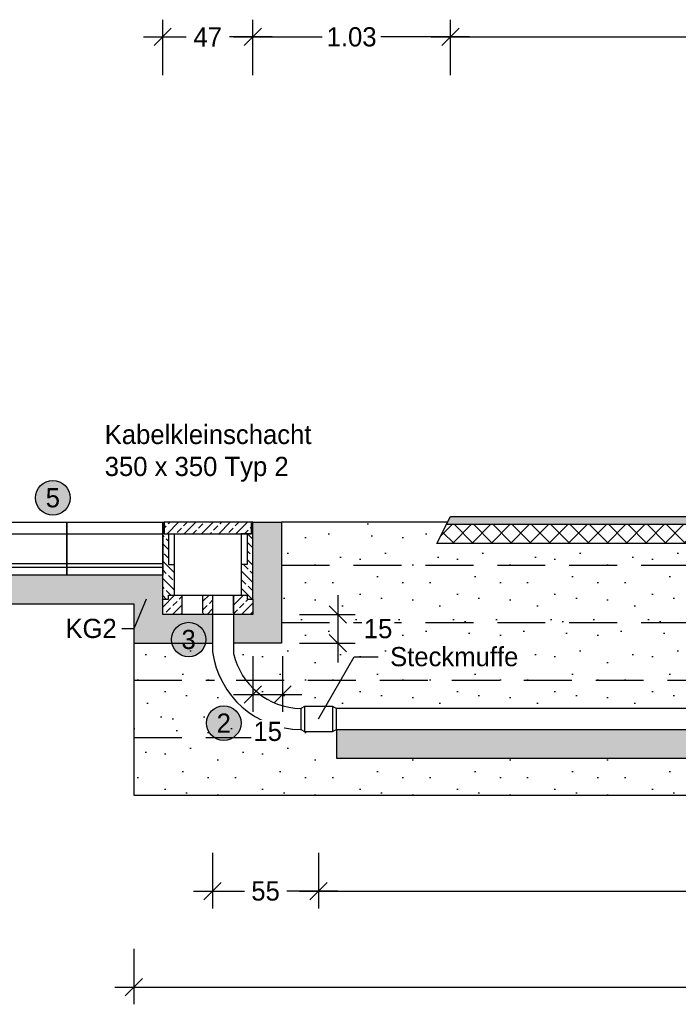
# Model space of a CAD drawing. Header units: metres. Extents: x -8 to 484, y -254 to 116.
# Tile 6 of 172: x 142.55 to 145.99, y -92.6 to -87.47. Entities that reach past the tile are written whole.
import ezdxf
from ezdxf import colors
from ezdxf.entities.mleader import LeaderData, LeaderLine
from ezdxf.math import Vec2, Vec3

# ---------------------------------------------------------------- set-up
doc = ezdxf.new("R2010")
doc.units = ezdxf.units.M
doc.linetypes.add('STRICHLINIE', pattern=[0.75, 0.5, -0.25])
for name, color, linetype in [('GTU_B_Bemaßung', 253, 'Continuous'), ('GTU_P', 1, 'Continuous'), ('GTU_P_Baugrube', 11, 'Continuous'), ('GTU_P_Baugrube_Bemaßung', 11, 'Continuous'), ('GTU_P_Bemaßung', 1, 'Continuous'), ('GTU_P_Beschriftung', 1, 'Continuous')]:
    doc.layers.add(name, color=color, linetype=linetype)
doc.styles.add('PROVI', font='PROVI.SHX')
doc.dimstyles.new('1zu50', dxfattribs={"dimscale": 0.5, "dimtxt": 0.2, "dimasz": 0.18, "dimexe": 0.18, "dimexo": 0.02, "dimgap": 0.09, "dimtad": 0, "dimtih": 1, "dimtoh": 1, "dimzin": 4, "dimdsep": 46, "dimtxsty": 'PROVI', "dimblk1": 'OBLIQUE', "dimblk2": 'OBLIQUE', "dimsah": 1, "dimcen": 0.3, "dimdle": 0.2, "dimclrd": 256, "dimclre": 256, "dimclrt": 256, "dimadec": 0, "dimazin": 0, "dimtfac": 1, "dimtdec": 4, "dimtofl": 0, "dimtmove": 2, "dimatfit": 3, "dimldrblk": 'NONE', "dimfxl": 0.4, "dimfxlon": 1, "dimtfill": 1, "dimtfillclr": 256, "dimtolj": 1, "dimtzin": 0, "dimlwd": -1, "dimlwe": -1, "dimarcsym": 0})
doc.dimstyles.new('1zu50 (cm)', dxfattribs={"dimscale": 0.5, "dimtxt": 0.2, "dimasz": 0.18, "dimexe": 0.18, "dimexo": 0.02, "dimgap": 0.09, "dimtad": 0, "dimtih": 1, "dimtoh": 1, "dimdec": 0, "dimlfac": 100, "dimzin": 4, "dimdsep": 46, "dimtxsty": 'PROVI', "dimblk1": 'OBLIQUE', "dimblk2": 'OBLIQUE', "dimsah": 1, "dimcen": 0.3, "dimdle": 0.2, "dimclrd": 256, "dimclre": 256, "dimclrt": 256, "dimadec": 0, "dimazin": 0, "dimtfac": 1, "dimtdec": 4, "dimtofl": 0, "dimtmove": 2, "dimatfit": 3, "dimldrblk": 'NONE', "dimfxl": 0.4, "dimfxlon": 1, "dimtfill": 1, "dimtfillclr": 256, "dimtolj": 1, "dimtzin": 0, "dimlwd": -1, "dimlwe": -1, "dimarcsym": 0})
pattern_1 = [(45, (-40.98976, 10.93253), (-0.04490128, 0.04490128), []), (45, (-40.94486, 10.93253), (-0.04490128, 0.04490128), [0.03175, -0.015875])]
pattern_2 = [(0, (140.30536, -172.9005), (0, 0.508), [0, -0.508]), (0, (140.4679, -172.89035), (0, 0.508), [0, -0.508]), (0, (140.3765, -172.7786), (0, 0.508), [0, -0.508]), (0, (140.48824, -172.6973), (0, 0.508), [0, -0.508]), (0, (140.35616, -172.66683), (0, 0.508), [0, -0.508]), (0, (140.3968, -172.5449), (0, 0.508), [0, -0.508]), (0, (140.3257, -172.4535), (0, 0.508), [0, -0.508]), (0, (140.48824, -172.46363), (0, 0.508), [0, -0.508]), (0, (140.61016, -172.4433), (0, 0.508), [0, -0.508]), (0, (140.6711, -172.56523), (0, 0.508), [0, -0.508]), (0, (140.7727, -172.5754), (0, 0.508), [0, -0.508]), (0, (140.7727, -172.7583), (0, 0.508), [0, -0.508]), (0, (140.6813, -172.81923), (0, 0.508), [0, -0.508]), (0, (140.53904, -172.78875), (0, 0.508), [0, -0.508]), (0, (140.6305, -172.6973), (0, 0.508), [0, -0.508]), (0, (140.53904, -172.6059), (0, 0.508), [0, -0.508]), (0, (140.7524, -172.89035), (0, 0.508), [0, -0.508])]

# ---------------------------------------------------------------- blocks, each defined once
blk = doc.blocks.new('GTU_Kls Typ 2')
h = blk.add_hatch()
h.set_pattern_fill('ANSI33', color=256, scale=0.01, angle=156.5422)
h.set_pattern_definition([(135, (-40.98976, 10.93253), (-0.04490128, -0.04490128), []), (135, (-40.98976, 10.977434), (-0.04490128, -0.04490128), [0.03175, -0.015875])])
h.paths.add_polyline_path([(0.175, -0.22), (0.205, -0.22), (0.205, -0.06), (0.2275, -0.06), (0.2275, 0), (0.235, 0), (0.235, -0.4), (0.205, -0.4), (0.205, -0.38), (0.175, -0.38)])
h.paths.add_polyline_path([(-0.235, 0), (-0.2275, 0), (-0.2275, -0.06), (-0.205, -0.06), (-0.205, -0.22), (-0.175, -0.22), (-0.175, -0.38), (-0.205, -0.38), (-0.205, -0.4), (-0.235, -0.4)])
h = blk.add_hatch()
h.set_pattern_fill('ANSI33', color=256, scale=0.01, angle=66.5422)
h.set_pattern_definition(pattern_1)
h.paths.add_polyline_path([(0.235, -0.48), (0.235, -0.4), (0.205, -0.4), (0.205, -0.38), (0.135, -0.38), (0.135, -0.472, 0.414214), (0.143, -0.48)])
h.paths.add_polyline_path([(-0.205, -0.38), (-0.205, -0.4), (-0.235, -0.4), (-0.235, -0.48), (-0.143, -0.48, 0.414214), (-0.135, -0.472), (-0.135, -0.38)])
h.paths.add_polyline_path([(0.22, -0.06), (0.2275, 0), (-0.2275, 0), (-0.22, -0.06)])
h = blk.add_hatch()
h.set_pattern_fill('ANSI33', color=256, scale=0.01, angle=66.5422)
h.set_pattern_definition(pattern_1)
h.paths.add_polyline_path([(0.025, -0.472, -0.414214), (0.017, -0.48), (0, -0.48), (-0.017, -0.48, -0.414214), (-0.025, -0.472), (-0.025, -0.38), (0, -0.38), (0.025, -0.38)])
at = {"flags": 128}
for points in [[(-0.235, -0.4), (-0.235, 0), (-0.2275, 0), (-0.2275, -0.06), (-0.175, -0.06), (-0.175, -0.38)], [(0.2275, 0), (-0.2275, 0), (-0.2275, -0.06), (0.2275, -0.06), (0.2275, 0)], [(0.235, -0.4), (0.235, 0), (0.2275, 0), (0.2275, -0.06), (0.175, -0.06), (0.175, -0.38)], [(-0.205, -0.06), (-0.205, -0.22), (-0.175, -0.22)], [(0.205, -0.06), (0.205, -0.22), (0.175, -0.22)]]:
    blk.add_lwpolyline(points, dxfattribs=at)
blk.add_lwpolyline([(-0.235, -0.48), (-0.235, -0.4), (-0.205, -0.4), (-0.205, -0.38), (0, -0.38), (0.205, -0.38), (0.205, -0.4), (0.235, -0.4), (0.235, -0.48), (0.113, -0.48), (0.017, -0.48), (0, -0.48), (-0.017, -0.48), (-0.113, -0.48)], close=True, dxfattribs=at)
for points in [[(-0.135, -0.38), (-0.135, -0.472, -0.414214), (-0.143, -0.48)], [(-0.017, -0.48, -0.414214), (-0.025, -0.472), (-0.025, -0.38)], [(0.025, -0.38), (0.025, -0.472, -0.414214), (0.017, -0.48)], [(0.143, -0.48, -0.414214), (0.135, -0.472), (0.135, -0.38)]]:
    blk.add_lwpolyline(points, format="xyb", dxfattribs=at)
blk = doc.blocks.new('_None')
blk = doc.blocks.new('_OBLIQUE')
at = {"color": 0, "linetype": 'ByBlock'}
blk.add_line((-0.5, -0.5), (0.5, 0.5), dxfattribs=at)
blk = doc.blocks.new('*D484')
at = {"layer": 'Defpoints', "color": 0, "linetype": 'Continuous'}
for p in [(143.15, -91.51), (151.44, -91.51), (151.44, -92.51)]:
    blk.add_point(p, dxfattribs=at)
at = {"layer": 'GTU_P_Baugrube_Bemaßung', "linetype": 'Continuous'}
for p, q in [((143.15, -92.31), (143.15, -92.6)), ((151.44, -92.31), (151.44, -92.6)), ((143.05, -92.51), (147.1273, -92.51)), ((151.54, -92.51), (147.4628, -92.51))]:
    blk.add_line(p, q, dxfattribs=at)
at = {"layer": 'GTU_P_Baugrube_Bemaßung', "linetype": 'Continuous', "xscale": 0.09, "yscale": 0.09, "zscale": 0.09, "rotation": 180}
blk.add_blockref('_OBLIQUE', (143.15, -92.51), dxfattribs=at)
at = {"layer": 'GTU_P_Baugrube_Bemaßung', "linetype": 'Continuous', "xscale": 0.09, "yscale": 0.09, "zscale": 0.09}
blk.add_blockref('_OBLIQUE', (151.44, -92.51), dxfattribs=at)
at = {"layer": 'GTU_P_Baugrube_Bemaßung', "linetype": 'Continuous', "insert": (147.295, -92.51), "char_height": 0.1, "attachment_point": 5, "style": 'PROVI', "bg_fill": 3, "box_fill_scale": 1.1, "bg_fill_color": 256, "bg_fill_true_color": 13158600, "bg_fill_transparency": 0}
blk.add_mtext('\\A1;8.29', dxfattribs=at)
blk = doc.blocks.new('*D485')
at = {"layer": 'Defpoints', "color": 0, "linetype": 'Continuous'}
for p in [(150.29, -87.5574), (144.8, -90.0574), (150.29, -90.0574)]:
    blk.add_point(p, dxfattribs=at)
at = {"layer": 'GTU_B_Bemaßung', "linetype": 'Continuous'}
for p, q in [((144.8, -87.7574), (144.8, -87.4674)), ((150.29, -87.7574), (150.29, -87.4674)), ((144.7, -87.5574), (147.3723, -87.5574)), ((150.39, -87.5574), (147.7178, -87.5574))]:
    blk.add_line(p, q, dxfattribs=at)
at = {"layer": 'GTU_B_Bemaßung', "linetype": 'Continuous', "xscale": 0.09, "yscale": 0.09, "zscale": 0.09, "rotation": 180}
blk.add_blockref('_OBLIQUE', (144.8, -87.5574), dxfattribs=at)
at = {"layer": 'GTU_B_Bemaßung', "linetype": 'Continuous', "xscale": 0.09, "yscale": 0.09, "zscale": 0.09}
blk.add_blockref('_OBLIQUE', (150.29, -87.5574), dxfattribs=at)
at = {"layer": 'GTU_B_Bemaßung', "linetype": 'Continuous', "insert": (147.545, -87.5574), "char_height": 0.1, "attachment_point": 5, "style": 'PROVI', "bg_fill": 3, "box_fill_scale": 1.1, "bg_fill_color": 256, "bg_fill_true_color": 13158600, "bg_fill_transparency": 0}
blk.add_mtext('\\A1;5.49', dxfattribs=at)
blk = doc.blocks.new('*D486')
at = {"layer": 'Defpoints', "color": 0, "linetype": 'Continuous'}
for p in [(143.77, -90.5674), (143.92, -90.7174), (144.2132, -90.7174)]:
    blk.add_point(p, dxfattribs=at)
at = {"layer": 'GTU_P_Bemaßung', "linetype": 'Continuous'}
for p, q in [((144.2132, -90.4674), (144.2132, -90.8174)), ((144.0132, -90.5674), (144.3032, -90.5674)), ((144.0132, -90.7174), (144.3032, -90.7174))]:
    blk.add_line(p, q, dxfattribs=at)
at = {"layer": 'GTU_P_Bemaßung', "linetype": 'Continuous', "xscale": 0.09, "yscale": 0.09, "zscale": 0.09}
for p, rotation in [((144.2132, -90.5674), 90), ((144.2132, -90.7174), 270)]:
    blk.add_blockref('_OBLIQUE', p, dxfattribs=dict(at, rotation=rotation))
at = {"layer": 'GTU_P_Bemaßung', "linetype": 'Continuous', "insert": (144.423, -90.6424), "char_height": 0.1, "attachment_point": 5, "style": 'PROVI', "bg_fill": 3, "box_fill_scale": 1.1, "bg_fill_color": 256, "bg_fill_true_color": 13158600, "bg_fill_transparency": 0}
blk.add_mtext('\\A1;15', dxfattribs=at)
blk = doc.blocks.new('*D488')
at = {"layer": 'Defpoints', "color": 0, "linetype": 'Continuous'}
for p in [(143.56, -90.8585), (144.1128, -91.2724), (144.1128, -92.01)]:
    blk.add_point(p, dxfattribs=at)
at = {"layer": 'GTU_P_Bemaßung', "linetype": 'Continuous'}
for p, q in [((143.56, -91.81), (143.56, -92.1)), ((144.1128, -91.81), (144.1128, -92.1)), ((143.46, -92.01), (143.7262, -92.01)), ((144.2128, -92.01), (143.9467, -92.01))]:
    blk.add_line(p, q, dxfattribs=at)
at = {"layer": 'GTU_P_Bemaßung', "linetype": 'Continuous', "xscale": 0.09, "yscale": 0.09, "zscale": 0.09, "rotation": 180}
blk.add_blockref('_OBLIQUE', (143.56, -92.01), dxfattribs=at)
at = {"layer": 'GTU_P_Bemaßung', "linetype": 'Continuous', "xscale": 0.09, "yscale": 0.09, "zscale": 0.09}
blk.add_blockref('_OBLIQUE', (144.1128, -92.01), dxfattribs=at)
at = {"layer": 'GTU_P_Bemaßung', "linetype": 'Continuous', "insert": (143.8364, -92.01), "char_height": 0.1, "attachment_point": 5, "style": 'PROVI', "bg_fill": 3, "box_fill_scale": 1.1, "bg_fill_color": 256, "bg_fill_true_color": 13158600, "bg_fill_transparency": 0}
blk.add_mtext('\\A1;55', dxfattribs=at)
blk = doc.blocks.new('*D490')
at = {"layer": 'Defpoints', "color": 0, "linetype": 'Continuous'}
for p in [(144.1128, -91.1774), (150.4769, -91.1774), (150.4769, -92.01)]:
    blk.add_point(p, dxfattribs=at)
at = {"layer": 'GTU_P_Bemaßung', "linetype": 'Continuous'}
for p, q in [((144.1128, -91.81), (144.1128, -92.1)), ((150.4769, -91.81), (150.4769, -92.1)), ((144.0128, -92.01), (147.1276, -92.01)), ((150.5769, -92.01), (147.4621, -92.01))]:
    blk.add_line(p, q, dxfattribs=at)
at = {"layer": 'GTU_P_Bemaßung', "linetype": 'Continuous', "xscale": 0.09, "yscale": 0.09, "zscale": 0.09, "rotation": 180}
blk.add_blockref('_OBLIQUE', (144.1128, -92.01), dxfattribs=at)
at = {"layer": 'GTU_P_Bemaßung', "linetype": 'Continuous', "xscale": 0.09, "yscale": 0.09, "zscale": 0.09}
blk.add_blockref('_OBLIQUE', (150.4769, -92.01), dxfattribs=at)
at = {"layer": 'GTU_P_Bemaßung', "linetype": 'Continuous', "insert": (147.2949, -92.01), "char_height": 0.1, "attachment_point": 5, "style": 'PROVI', "bg_fill": 3, "box_fill_scale": 1.1, "bg_fill_color": 256, "bg_fill_true_color": 13158600, "bg_fill_transparency": 0}
blk.add_mtext('\\A1;6.36', dxfattribs=at)
blk = doc.blocks.new('*D492')
at = {"layer": 'Defpoints', "color": 0, "linetype": 'Continuous'}
for p in [(143.77, -90.5674), (143.9247, -90.5674), (143.9247, -90.9854)]:
    blk.add_point(p, dxfattribs=at)
at = {"layer": 'GTU_P_Bemaßung', "linetype": 'Continuous'}
for p, q in [((143.77, -90.7854), (143.77, -91.0754)), ((143.9247, -90.7854), (143.9247, -91.0754)), ((143.67, -90.9854), (144.0247, -90.9854))]:
    blk.add_line(p, q, dxfattribs=at)
at = {"layer": 'GTU_P_Bemaßung', "linetype": 'Continuous', "xscale": 0.09, "yscale": 0.09, "zscale": 0.09, "rotation": 180}
blk.add_blockref('_OBLIQUE', (143.77, -90.9854), dxfattribs=at)
at = {"layer": 'GTU_P_Bemaßung', "linetype": 'Continuous', "xscale": 0.09, "yscale": 0.09, "zscale": 0.09}
blk.add_blockref('_OBLIQUE', (143.9247, -90.9854), dxfattribs=at)
at = {"layer": 'GTU_P_Bemaßung', "linetype": 'Continuous', "insert": (143.8474, -91.1779), "char_height": 0.1, "attachment_point": 5, "style": 'PROVI', "bg_fill": 3, "box_fill_scale": 1.1, "bg_fill_color": 256, "bg_fill_true_color": 13158600, "bg_fill_transparency": 0}
blk.add_mtext('\\A1;15', dxfattribs=at)
blk = doc.blocks.new('*D494')
at = {"layer": 'Defpoints', "color": 0, "linetype": 'Continuous'}
for p in [(143.77, -87.5574), (143.3, -90.0874), (143.77, -90.0874)]:
    blk.add_point(p, dxfattribs=at)
at = {"layer": 'GTU_P_Bemaßung', "linetype": 'Continuous'}
for p, q in [((143.3, -87.7574), (143.3, -87.4674)), ((143.77, -87.7574), (143.77, -87.4674)), ((143.2, -87.5574), (143.422, -87.5574)), ((143.87, -87.5574), (143.648, -87.5574))]:
    blk.add_line(p, q, dxfattribs=at)
at = {"layer": 'GTU_P_Bemaßung', "linetype": 'Continuous', "xscale": 0.09, "yscale": 0.09, "zscale": 0.09, "rotation": 180}
blk.add_blockref('_OBLIQUE', (143.3, -87.5574), dxfattribs=at)
at = {"layer": 'GTU_P_Bemaßung', "linetype": 'Continuous', "xscale": 0.09, "yscale": 0.09, "zscale": 0.09}
blk.add_blockref('_OBLIQUE', (143.77, -87.5574), dxfattribs=at)
at = {"layer": 'GTU_P_Bemaßung', "linetype": 'Continuous', "insert": (143.535, -87.5574), "char_height": 0.1, "attachment_point": 5, "style": 'PROVI', "bg_fill": 3, "box_fill_scale": 1.1, "bg_fill_color": 256, "bg_fill_true_color": 13158600, "bg_fill_transparency": 0}
blk.add_mtext('\\A1;47', dxfattribs=at)
blk = doc.blocks.new('*D497')
at = {"layer": 'Defpoints', "color": 0, "linetype": 'Continuous'}
for p in [(144.8, -87.5574), (144.8, -90.0574), (143.77, -90.0874)]:
    blk.add_point(p, dxfattribs=at)
at = {"layer": 'GTU_P_Bemaßung', "linetype": 'Continuous'}
for p, q in [((143.77, -87.7574), (143.77, -87.4674)), ((144.8, -87.7574), (144.8, -87.4674)), ((143.67, -87.5574), (144.132, -87.5574)), ((144.9, -87.5574), (144.4381, -87.5574))]:
    blk.add_line(p, q, dxfattribs=at)
at = {"layer": 'GTU_P_Bemaßung', "linetype": 'Continuous', "xscale": 0.09, "yscale": 0.09, "zscale": 0.09, "rotation": 180}
blk.add_blockref('_OBLIQUE', (143.77, -87.5574), dxfattribs=at)
at = {"layer": 'GTU_P_Bemaßung', "linetype": 'Continuous', "xscale": 0.09, "yscale": 0.09, "zscale": 0.09}
blk.add_blockref('_OBLIQUE', (144.8, -87.5574), dxfattribs=at)
at = {"layer": 'GTU_P_Bemaßung', "linetype": 'Continuous', "insert": (144.285, -87.5574), "char_height": 0.1, "attachment_point": 5, "style": 'PROVI', "bg_fill": 3, "box_fill_scale": 1.1, "bg_fill_color": 256, "bg_fill_true_color": 13158600, "bg_fill_transparency": 0}
blk.add_mtext('\\A1;1.03', dxfattribs=at)

msp = doc.modelspace()

# ---------------------------------------------------------------- hatches: boundary and pattern name
at = {"layer": 'GTU_P', "linetype": 'Continuous'}
msp.add_hatch(color=256, dxfattribs=at).paths.add_polyline_path([(144.78, -90.0974), (150.31, -90.0974), (150.29, -90.0574), (144.8, -90.0574)])
h = msp.add_hatch(dxfattribs=at)
h.set_pattern_fill('DOTS2', color=256, scale=0.005, angle=180, style=0)
h.set_pattern_definition([(0, (124.07012, -893.95365), (0, 0.127), [0, -0.127]), (0, (124.11076, -893.95111), (0, 0.127), [0, -0.127]), (0, (124.0879, -893.92317), (0, 0.127), [0, -0.127]), (0, (124.11584, -893.90285), (0, 0.127), [0, -0.127]), (0, (124.08282, -893.89523), (0, 0.127), [0, -0.127]), (0, (124.09298, -893.86475), (0, 0.127), [0, -0.127]), (0, (124.0752, -893.84189), (0, 0.127), [0, -0.127]), (0, (124.11584, -893.84443), (0, 0.127), [0, -0.127]), (0, (124.14632, -893.83935), (0, 0.127), [0, -0.127]), (0, (124.16156, -893.86983), (0, 0.127), [0, -0.127]), (0, (124.18696, -893.87237), (0, 0.127), [0, -0.127]), (0, (124.18696, -893.91809), (0, 0.127), [0, -0.127]), (0, (124.1641, -893.93333), (0, 0.127), [0, -0.127]), (0, (124.12854, -893.92571), (0, 0.127), [0, -0.127]), (0, (124.1514, -893.90285), (0, 0.127), [0, -0.127]), (0, (124.12854, -893.87999), (0, 0.127), [0, -0.127]), (0, (124.18188, -893.95111), (0, 0.127), [0, -0.127])])
h.paths.add_polyline_path([(143.67, -90.7174), (143.92, -90.7174), (143.92, -90.1111), (143.77, -90.1111), (143.77, -90.4874), (143.77, -90.5674), (143.67, -90.5674)])
h.paths.add_polyline_path([(143.77, -90.1111), (143.92, -90.1111), (143.92, -90.0874), (143.77, -90.0874)])
h.paths.add_polyline_path([(143.56, -90.7174), (143.56, -90.5674), (143.552, -90.5674), (143.518, -90.5674), (143.51, -90.5674), (143.4515, -90.7174)])
h.paths.add_polyline_path([(143.4515, -90.7174), (143.51, -90.5674), (143.3, -90.5674), (143.3, -90.3624), (140.8, -90.3624), (140.8, -90.5124), (143.15, -90.5124), (143.15, -90.7174)])
h = msp.add_hatch(dxfattribs=at)
h.set_pattern_fill('INSULATION', color=256, scale=0.02, style=0)
h.set_pattern_definition([(45, (89.19474, -164.621814), (-0.050289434, 0.050289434), []), (135, (89.19474, -164.621814), (-0.050289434, -0.050289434), [])])
h.paths.add_polyline_path([(144.78, -90.0974), (144.73, -90.1974), (150.36, -90.1974), (150.31, -90.0974)])
at = {"layer": 'GTU_P_Baugrube', "linetype": 'Continuous', "transparency": 33554687}
h = msp.add_hatch(dxfattribs=at)
h.set_pattern_fill('DOTS2', color=256, scale=0.02, style=0)
h.set_pattern_definition(pattern_2)
h.paths.add_polyline_path([(143.67, -90.7174), (143.67, -90.7715, 0.347307), (144.02, -91.0574), (144.0402, -91.0468), (144.1855, -91.0468), (144.2056, -91.0574), (150.3841, -91.0574), (150.4042, -91.0468), (150.5495, -91.0468), (150.5697, -91.0574, 0.346562), (150.92, -90.7715), (150.92, -90.7174), (150.67, -90.7174), (150.67, -90.0874), (150.305, -90.0874), (150.36, -90.1974), (144.73, -90.1974), (144.785, -90.0874), (143.92, -90.0874), (143.92, -90.7174)])
h = msp.add_hatch(dxfattribs=at)
h.set_pattern_fill('DOTS2', color=256, scale=0.02, style=0)
h.set_pattern_definition(pattern_2)
h.paths.add_polyline_path([(144.02, -91.1674, -0.371558), (143.56, -90.7635), (143.56, -90.7174), (143.15, -90.7174), (143.15, -91.51), (151.44, -91.51), (151.44, -90.7174), (151.03, -90.7174), (151.03, -90.7635, -0.370985), (150.5697, -91.1674), (150.5495, -91.1774), (150.4042, -91.1774), (150.3841, -91.1674), (150.3841, -91.3174), (144.2056, -91.3174), (144.2056, -91.1674), (144.1855, -91.1774), (144.0402, -91.1774)])
at = {"layer": 'GTU_P_Beschriftung', "true_color": 0xffffff}
for points in [[(142.8173, -89.96, 1), (142.6373, -89.96, 1)], [(143.5254, -90.6988, 1), (143.3454, -90.6988, 1)]]:
    msp.add_hatch(color=7, dxfattribs=at).paths.add_polyline_path(points)

# ---------------------------------------------------------------- linework, layer by layer
at = {"layer": 'GTU_P', "linetype": 'Continuous'}
msp.add_line((144.785, -90.0874), (143.92, -90.0874), dxfattribs=at)
at = {"layer": 'GTU_P'}
for p, q in [((144.78, -90.0974), (150.31, -90.0974)), ((142.3, -90.1474), (142.8, -90.1474)), ((142.8, -90.1474), (143.3, -90.1474)), ((142.3, -90.3024), (142.8, -90.3024)), ((142.3, -90.3214), (142.8, -90.3214)), ((142.8, -90.3024), (143.3, -90.3024)), ((142.8, -90.3214), (143.3, -90.3214)), ((144.0402, -91.0468), (144.0402, -91.1774)), ((144.1855, -91.0468), (144.1855, -91.1774)), ((150.3841, -91.0574), (144.2056, -91.0574))]:
    msp.add_line(p, q, dxfattribs=at)
for points in [[(150.36, -90.1974), (144.73, -90.1974), (144.73, -90.1974), (144.8, -90.0574), (150.29, -90.0574)], [(142.3, -90.0874), (142.8, -90.0874), (142.8, -90.3624), (142.3, -90.3624)], [(142.8, -90.0874), (143.3, -90.0874), (143.3, -90.3624), (142.8, -90.3624)], [(144.0402, -91.1774), (144.1855, -91.1774), (144.2056, -91.1674), (144.2056, -91.0574), (144.1855, -91.0468), (144.0402, -91.0468), (144.02, -91.0574), (144.02, -91.1674)]]:
    msp.add_lwpolyline(points, close=True, dxfattribs=at)
at = {"layer": 'GTU_P', "linetype": 'Continuous'}
for points in [[(143.77, -90.0874), (143.92, -90.0874), (143.92, -90.7174), (143.67, -90.7174)], [(140.8, -90.5124), (143.15, -90.5124), (143.15, -90.7174), (143.56, -90.7174)]]:
    msp.add_lwpolyline(points, dxfattribs=at)
for points in [[(143.56, -90.4674), (143.56, -90.7635, 0.371558), (144.02, -91.1674)], [(143.67, -90.4674), (143.67, -90.7715, 0.347307), (144.02, -91.0574)]]:
    msp.add_lwpolyline(points, format="xyb", dxfattribs=at)
at = {"layer": 'GTU_P_Baugrube', "linetype": 'STRICHLINIE', "ltscale": 0.5}
for p, q in [((143.92, -90.31), (150.67, -90.31)), ((143.92, -90.61), (150.67, -90.61)), ((143.15, -90.91), (143.5702, -90.91)), ((143.6825, -90.91), (150.9075, -90.91)), ((143.15, -91.21), (143.8089, -91.21))]:
    msp.add_line(p, q, dxfattribs=at)
at = {"layer": 'GTU_P_Baugrube', "linetype": 'Continuous'}
msp.add_lwpolyline([(143.15, -90.7174), (143.15, -91.51), (151.44, -91.51), (151.44, -90.7174)], dxfattribs=at)
at = {"layer": 'GTU_P_Beschriftung'}
for centre in [(142.7273, -89.96), (143.4354, -90.6988, 23875.401)]:
    msp.add_circle(centre, 0.09, dxfattribs=at)

# ---------------------------------------------------------------- block references
at = {"layer": 'GTU_P', "linetype": 'Continuous'}
msp.add_blockref('GTU_Kls Typ 2', (143.535, -90.0874), dxfattribs=at)

# ---------------------------------------------------------------- texts
at = {"layer": 'GTU_P_Beschriftung', "char_height": 0.1, "attachment_point": 5, "style": 'PROVI'}
for s, insert in [('5', (142.7273, -89.96)), ('3', (143.4354, -90.6988, 23875.401))]:
    msp.add_mtext(s, dxfattribs=dict(at, insert=insert))

# ---------------------------------------------------------------- next in the draw order: dimensions: what is measured, and where the dimension line sits
at = {"layer": 'GTU_B_Bemaßung', "linetype": 'Continuous'}
dim = msp.add_linear_dim(base=(150.29, -87.5574), p1=(144.8, -90.0574), p2=(150.29, -90.0574), dimstyle='1zu50', dxfattribs=at)
dim.commit()
dim.dimension.update_dxf_attribs({"geometry": '*D485', "text_midpoint": (147.545, -87.5574)})
at = {"layer": 'GTU_P_Baugrube_Bemaßung', "linetype": 'Continuous'}
dim = msp.add_linear_dim(base=(151.44, -92.51), p1=(143.15, -91.51), p2=(151.44, -91.51), dimstyle='1zu50', dxfattribs=at)
dim.commit()
dim.dimension.update_dxf_attribs({"geometry": '*D484', "text_midpoint": (147.295, -92.51)})
at = {"layer": 'GTU_P_Bemaßung', "linetype": 'Continuous'}
dim = msp.add_linear_dim(base=(143.77, -87.5574), p1=(143.3, -90.0874), p2=(143.77, -90.0874), dimstyle='1zu50 (cm)', dxfattribs=at)
dim.commit()
dim.dimension.update_dxf_attribs({"geometry": '*D494', "text_midpoint": (143.535, -87.5574)})

# ---------------------------------------------------------------- next in the draw order: leaders
at = {"layer": 'GTU_P_Beschriftung', "linetype": 'Continuous'}
ml = msp.add_multileader_mtext('Standard', dxfattribs=at)
ml.set_content('KG2', color=256, style='PROVI')
ml.set_leader_properties(color=256, linetype='ByLayer', lineweight=-1)
ml.set_arrow_properties(name='NONE')
ml.build(insert=Vec2(0, 0))
ml.multileader.update_dxf_attribs({"dogleg_length": 0.125, "arrow_head_size": 0.0625, "scale": 0.05})
ctx = ml.context
ctx.base_point, ctx.scale, ctx.char_height, ctx.arrow_head_size, ctx.landing_gap_size, ctx.plane_origin = Vec3(142.7303, -90.6427), 0.05, 0.1, 0.0625, 0.0625, Vec3(122.1896, -891.7499)
notes = []
notes.append((ctx, [(0, (1, 1, 0), (143.15, -90.6427), (-1, 0), 0.0625, [(0, [(143.214, -90.4875)], 0, [])])]))
ctx.mtext.insert = Vec3(142.7928, -90.5906)
ctx.mtext.has_bg_fill, ctx.mtext.bg_color, ctx.mtext.bg_scale_factor, ctx.mtext.bg_transparency, ctx.mtext.use_window_bg_color = 1, -1027028792, 1, 0, 1
ml = msp.add_multileader_mtext('Standard', dxfattribs=at)
ml.set_content('Steckmuffe', color=256, style='PROVI')
ml.set_leader_properties(color=256, linetype='ByLayer', lineweight=-1)
ml.set_arrow_properties(name='NONE')
ml.build(insert=Vec2(0, 0))
ml.multileader.update_dxf_attribs({"dogleg_length": 0.125, "arrow_head_size": 0.0625, "scale": 0.05})
ctx = ml.context
ctx.base_point, ctx.scale, ctx.char_height, ctx.arrow_head_size, ctx.landing_gap_size, ctx.plane_origin = Vec3(144.4231, -90.7894), 0.05, 0.1, 0.0625, 0.0625, Vec3(126.0757, -891.3856)
notes.append((ctx, [(0, (1, 1, 0), (144.2981, -90.7894), (1, 0), 0.125, [(0, [(144.1128, -91.1122)], 0, [])])]))
ctx.mtext.insert = Vec3(144.4856, -90.7377)
ctx.mtext.has_bg_fill, ctx.mtext.bg_color, ctx.mtext.bg_scale_factor, ctx.mtext.bg_transparency, ctx.mtext.use_window_bg_color = 1, -1027028792, 1, 0, 1
for ctx, leaders in notes:
    for number, flags, end, landing, length, lines in leaders:
        leader = LeaderData()
        leader.index, (leader.has_last_leader_line, leader.has_dogleg_vector, leader.attachment_direction) = number, flags
        leader.last_leader_point, leader.dogleg_vector, leader.dogleg_length = Vec3(end), Vec3(landing), length
        for number, points, colour, breaks in lines:
            line = LeaderLine()
            line.index, line.vertices, line.color, line.breaks = number, Vec3.list(points), colors.encode_raw_color(colour), breaks
            leader.lines.append(line)
        ctx.leaders.append(leader)

# ---------------------------------------------------------------- next in the draw order: dimensions: what is measured, and where the dimension line sits
at = {"layer": 'GTU_P_Bemaßung', "linetype": 'Continuous'}
for base, p1, p2, dimstyle, picture, middle in [((144.8, -87.5574), (143.77, -90.0874), (144.8, -90.0574), '1zu50', '*D497', (144.285, -87.5574)), ((144.1128, -92.01), (143.56, -90.8585), (144.1128, -91.2724), '1zu50 (cm)', '*D488', (143.8364, -92.01))]:
    dim = msp.add_linear_dim(base=base, p1=p1, p2=p2, dimstyle=dimstyle, dxfattribs=at)
    dim.commit()
    dim.dimension.update_dxf_attribs({"geometry": picture, "text_midpoint": middle})
dim = msp.add_linear_dim(base=(144.2132, -90.7174), p1=(143.77, -90.5674), p2=(143.92, -90.7174), angle=90, dimstyle='1zu50 (cm)', dxfattribs=at)
dim.commit()
dim.dimension.update_dxf_attribs({"geometry": '*D486', "text_midpoint": (144.423, -90.6424)})

# ---------------------------------------------------------------- next in the draw order: texts
at = {"layer": 'GTU_P_Beschriftung', "insert": (142.9978, -89.8763), "char_height": 0.1, "attachment_point": 7, "style": 'PROVI', "bg_fill": 3, "box_fill_scale": 1, "bg_fill_color": 256, "bg_fill_true_color": 13158600, "bg_fill_transparency": 0}
msp.add_mtext('Kabelkleinschacht\\P350 x 350 Typ 2', dxfattribs=at)

# ---------------------------------------------------------------- next in the draw order: dimensions: what is measured, and where the dimension line sits
at = {"layer": 'GTU_P_Bemaßung', "linetype": 'Continuous'}
dim = msp.add_linear_dim(base=(150.4769, -92.01), p1=(144.1128, -91.1774), p2=(150.4769, -91.1774), dimstyle='1zu50', dxfattribs=at)
dim.commit()
dim.dimension.update_dxf_attribs({"geometry": '*D490', "text_midpoint": (147.2949, -92.01)})

# ---------------------------------------------------------------- next in the draw order: hatches: boundary and pattern name
at = {"layer": 'GTU_P'}
h = msp.add_hatch(dxfattribs=at)
h.set_pattern_fill('SCREED', color=256, scale=0.02, angle=45, style=0)
h.set_pattern_definition([(45, (140.28504, -172.91067), (0.5388154, 0.8980256), [-0.127, 0, -0.381, 0]), (45, (140.27606, -172.9017), (0.5388154, 0.8980256), [-0.0508, 0, -0.1778, 0, -0.09144, 0, -0.381, 0]), (45, (140.26708, -172.89271), (0.5388154, 0.8980256), [-0.0254, 0, -0.127, 0, -0.127, 0, -0.2794, 0, -0.09144, 0]), (45, (140.2581, -172.88373), (0.5388154, 0.8980256), [-0.09144, 0, -0.4064, 0]), (45, (140.24912, -172.87475), (0.5388154, 0.8980256), [-0.3048, 0, -0.3048, 0]), (45, (140.24014, -172.86577), (0.5388154, 0.8980256), [-0.4318, 0]), (45, (140.23116, -172.8568), (0.5388154, 0.8980256), [-0.127, 0, -0.5588, 0]), (45, (140.22218, -172.84781), (0.5388154, 0.8980256), [-0.1778, 0, -0.1016, 0]), (45, (140.2132, -172.83883), (0.5388154, 0.8980256), [-0.254, 0]), (45, (140.19524, -172.82087), (0.5388154, 0.8980256), [-0.03556, 0, -0.381, 0, -0.2286, 0]), (45, (140.18626, -172.8119), (0.5388154, 0.8980256), [-0.0508, 0, -0.00508, 0, -0.127, 0]), (45, (140.17727, -172.8029), (0.5388154, 0.8980256), [-0.0254, 0, -0.3302, 0, -0.381, 0]), (45, (140.1683, -172.79393), (0.5388154, 0.8980256), [-0.254, 0]), (45, (140.15931, -172.78495), (0.5388154, 0.8980256), [-0.127, 0, -0.5334, 0]), (45, (140.14135, -172.767), (0.5388154, 0.8980256), [-0.6096, 0]), (45, (140.13237, -172.758), (0.5388154, 0.8980256), [-0.127, 0, -0.01016, 0, -0.1778, 0]), (45, (140.1234, -172.74903), (0.5388154, 0.8980256), [-0.03556, 0, -0.254, 0, -0.1016, 0, -0.1778, 0, -0.2032, 0]), (45, (140.11441, -172.74005), (0.5388154, 0.8980256), [-0.0762, 0, -0.1016, 0, -0.254, 0, -0.01016, 0, -0.127, 0]), (45, (140.10543, -172.73107), (0.5388154, 0.8980256), [-0.254, 0])])
h.paths.add_polyline_path([(144.2056, -91.1674), (144.2056, -91.3174), (150.3841, -91.3174), (150.3841, -91.1674)])

# ---------------------------------------------------------------- next in the draw order: linework, layer by layer
msp.add_line((144.2056, -91.1674), (150.3841, -91.1674), dxfattribs=at)
msp.add_lwpolyline([(144.2056, -91.1674), (144.2056, -91.3174), (150.3841, -91.3174), (150.3841, -91.1674)], dxfattribs=at)

# ---------------------------------------------------------------- next in the draw order: dimensions: what is measured, and where the dimension line sits
at = {"layer": 'GTU_P_Bemaßung', "linetype": 'Continuous'}
dim = msp.add_linear_dim(base=(143.9247, -90.9854), p1=(143.77, -90.5674), p2=(143.9247, -90.5674), dimstyle='1zu50 (cm)', dxfattribs=at)
dim.commit()
dim.dimension.update_dxf_attribs({"geometry": '*D492', "text_midpoint": (143.8474, -91.1779), "dimtype": 160})

# ---------------------------------------------------------------- next in the draw order: hatches: boundary and pattern name
at = {"layer": 'GTU_P_Beschriftung', "true_color": 0xffffff}
msp.add_hatch(color=7, dxfattribs=at).paths.add_polyline_path([(143.7085, -91.1341, 1), (143.5285, -91.1341, 1)])

# ---------------------------------------------------------------- next in the draw order: linework, layer by layer
at = {"layer": 'GTU_P_Beschriftung'}
msp.add_circle((143.6185, -91.1341), 0.09, dxfattribs=at)

# ---------------------------------------------------------------- next in the draw order: texts
at = {"layer": 'GTU_P_Beschriftung', "insert": (143.6185, -91.1341), "char_height": 0.1, "attachment_point": 5, "style": 'PROVI'}
msp.add_mtext('2', dxfattribs=at)

doc.saveas('drawing.dxf')
